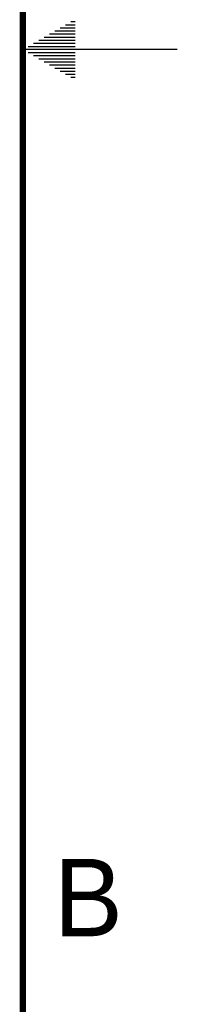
# Model space of a CAD drawing. Header units: inches. Extents: x 0 to 34, y 0 to 22.
# Tile 120 of 126: x 33.5 to 34, y 7.9 to 11.1. Entities that reach past the tile are written whole.
import ezdxf

# ---------------------------------------------------------------- set-up
doc = ezdxf.new("R2010")
doc.units = ezdxf.units.IN
doc.header["$LTSCALE"] = 1.87
doc.header["$MEASUREMENT"] = 0
doc.layers.get('0').update_dxf_attribs({"linetype": 'CONTINUOUS'})
doc.styles.add('TEXTSTYLE_2', font='txt')

msp = doc.modelspace()

# ---------------------------------------------------------------- linework, layer by layer
at = {"color": 2, "linetype": 'CONTINUOUS'}
for p, q in [((33.6386, 11.08), (33.6697, 11.08)), ((33.6559, 11.09), (33.6697, 11.09)), ((33.5866, 11.05), (33.6697, 11.05)), ((33.6039, 11.06), (33.6697, 11.06)), ((33.6213, 11.07), (33.6697, 11.07)), ((33.5173, 11.01), (33.6697, 11.01)), ((33.5347, 11.02), (33.6697, 11.02)), ((33.552, 11.03), (33.6697, 11.03)), ((33.5693, 11.04), (33.6697, 11.04)), ((34, 11), (33.5, 11)), ((33.5173, 10.99), (33.6697, 10.99)), ((33.5347, 10.98), (33.6697, 10.98)), ((33.552, 10.97), (33.6697, 10.97)), ((33.5693, 10.96), (33.6697, 10.96)), ((33.5866, 10.95), (33.6697, 10.95)), ((33.6039, 10.94), (33.6697, 10.94)), ((33.6213, 10.93), (33.6697, 10.93)), ((33.6386, 10.92), (33.6697, 10.92)), ((33.6559, 10.91), (33.6697, 10.91))]:
    msp.add_line(p, q, dxfattribs=at)
at = {"color": 7, "linetype": 'CONTINUOUS', "const_width": 0.02}
msp.add_lwpolyline([(33.5, 0.5), (33.5, 21.5)], dxfattribs=at)

# ---------------------------------------------------------------- texts
at = {"color": 2, "linetype": 'CONTINUOUS', "insert": (33.6006, 8.3845), "char_height": 0.25, "width": 0.25, "attachment_point": 1, "line_spacing_factor": 0.9, "style": 'TEXTSTYLE_2'}
msp.add_mtext('B', dxfattribs=at)

doc.saveas('drawing.dxf')
